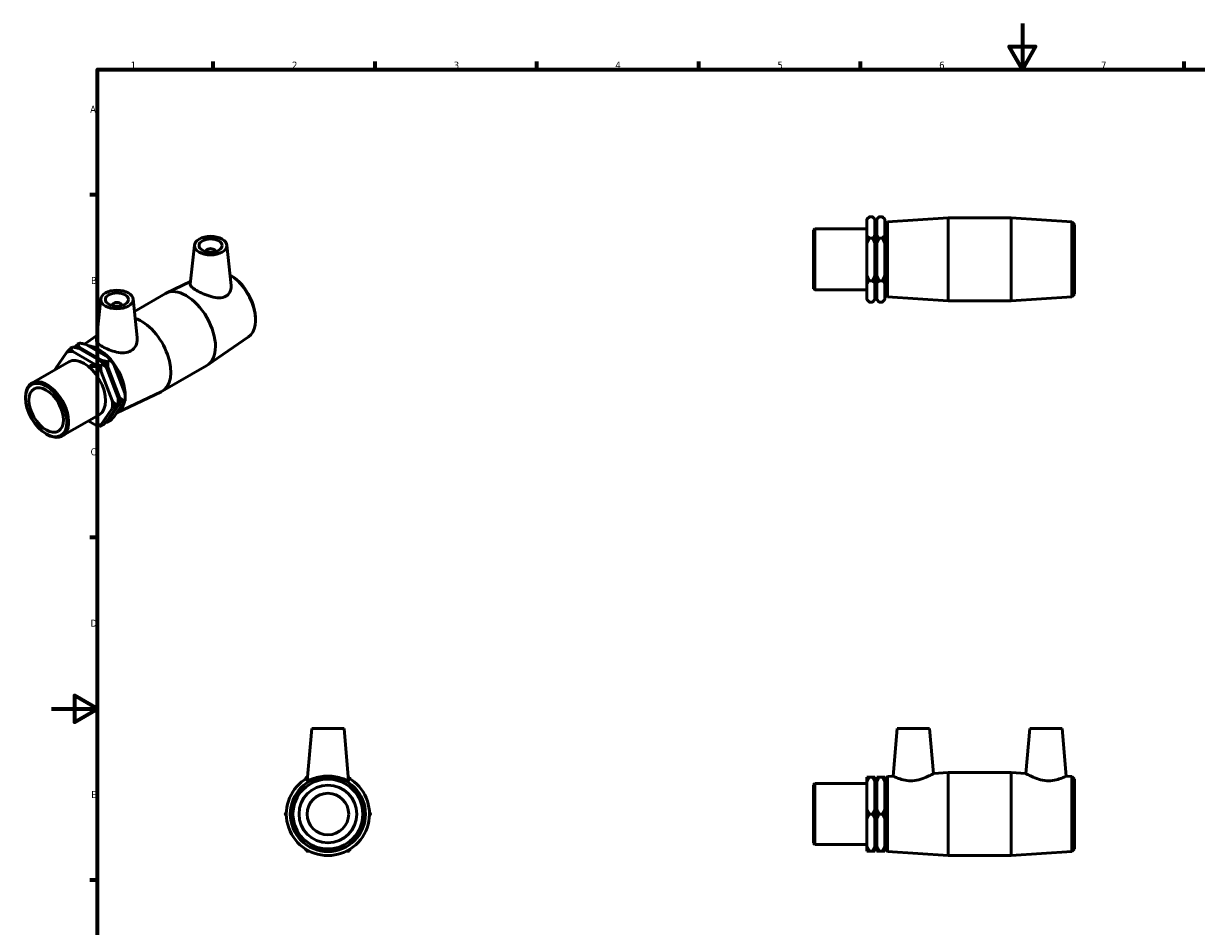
# Model space of a CAD drawing. Header units: millimetres. Extents: x -12 to 905, y -189 to 594.
# Tile 2 of 3: x -12 to 496, y 203 to 594. Entities that reach past the tile are written whole.
import ezdxf

# ---------------------------------------------------------------- set-up
doc = ezdxf.new("R2010")
doc.units = ezdxf.units.MM
doc.layers.add('Border (ANSI)', color=7, linetype='Continuous', lineweight=70)
doc.layers.add('Visible (ANSI)', color=7, linetype='Continuous', lineweight=50)
doc.styles.add('Note Text (ANSI)', font='tahoma.ttf')

# ---------------------------------------------------------------- blocks, each defined once
blk = doc.blocks.new('Borders Default Border')
at = {"layer": 'Border (ANSI)'}
for p, q in [((70.08, 574), (70.08, 577.45)), ((140.17, 574), (140.17, 577.45)), ((210.25, 574), (210.25, 577.45)), ((280.33, 574), (280.33, 577.45)), ((350.42, 574), (350.42, 577.45)), ((490.58, 574), (490.58, 577.45)), ((20, 519.75), (16.55, 519.75)), ((20, 445.5), (16.55, 445.5)), ((20, 371.25), (16.55, 371.25)), ((20, 222.75), (16.55, 222.75))]:
    blk.add_line(p, q, dxfattribs=at)
at = {"layer": 'Border (ANSI)', "flags": 128}
for points in [[(420.5, 594), (420.5, 574), (414.73, 584), (426.27, 584), (420.5, 574)], [(20, 20), (20, 574), (821, 574), (821, 20), (20, 20)], [(0, 297), (20, 297), (10, 302.77), (10, 291.23), (20, 297)]]:
    blk.add_lwpolyline(points, dxfattribs=at)
at = {"layer": 'Border (ANSI)', "char_height": 3.05, "attachment_point": 7, "style": 'Note Text (ANSI)'}
for s, insert in [('1', (34.35, 574.4)), ('2', (104.2, 574.4)), ('3', (174.26, 574.34)), ('4', (244.23, 574.4)), ('5', (314.48, 574.34)), ('6', (384.49, 574.34)), ('7', (454.6, 574.4)), ('A', (16.78, 555.35)), ('B', (17.15, 481.1)), ('C', (16.95, 406.8)), ('D', (16.96, 332.6)), ('E', (17.21, 258.35))]:
    blk.add_mtext(s, dxfattribs=dict(at, insert=insert))

msp = doc.modelspace()

# ---------------------------------------------------------------- linework, layer by layer
at = {"layer": 'Visible (ANSI)'}
for p, q in [((353.181, 509.182), (354.261, 510.262)), ((353.181, 509.057), (353.181, 509.182)), ((353.181, 502.214), (353.181, 509.057)), ((354.261, 510.262), (355.589, 510.262)), ((356.669, 509.182), (355.589, 510.262)), ((356.669, 509.182), (356.669, 509.057)), ((356.669, 509.057), (356.669, 502.214)), ((357.444, 509.182), (358.524, 510.262)), ((357.444, 509.057), (357.444, 509.182)), ((357.444, 502.214), (357.444, 509.057)), ((358.524, 510.262), (359.851, 510.262)), ((360.931, 509.182), (359.851, 510.262)), ((360.931, 509.182), (360.931, 509.057)), ((360.931, 509.057), (360.931, 502.214)), ((362.109, 508.025), (388.365, 509.754)), ((388.365, 473.754), (388.365, 509.754)), ((388.365, 509.754), (415.698, 509.754)), ((415.698, 473.754), (415.698, 509.754)), ((441.954, 508.025), (415.698, 509.754)), ((330.031, 504.445), (330.56, 504.974)), ((330.031, 479.062), (330.031, 504.445)), ((330.56, 504.974), (330.56, 478.533)), ((330.56, 504.974), (353.181, 504.974)), ((356.669, 504.974), (357.444, 504.974)), ((360.931, 504.254), (361.031, 504.254)), ((361.031, 506.874), (362.109, 508.025)), ((361.031, 476.634), (361.031, 506.874)), ((362.109, 508.025), (362.109, 475.483)), ((441.954, 475.483), (441.954, 508.025)), ((443.031, 506.874), (441.954, 508.025)), ((443.031, 506.874), (443.031, 476.634)), ((61.942, 497.993), (60.116, 480.962)), ((75.915, 497.993), (77.793, 480.477)), ((353.181, 498.597), (353.181, 502.214)), ((353.181, 484.91), (353.181, 498.597)), ((354.261, 501.008), (355.589, 501.008)), ((356.669, 502.214), (356.669, 498.597)), ((356.669, 498.597), (356.669, 484.91)), ((357.444, 498.597), (357.444, 502.214)), ((357.444, 484.91), (357.444, 498.597)), ((358.524, 501.008), (359.851, 501.008)), ((360.931, 502.214), (360.931, 498.597)), ((360.931, 498.597), (360.931, 484.91)), ((66.929, 495.106), (66.929, 495.292)), ((70.929, 495.106), (70.929, 495.292)), ((78.424, 484.371), (77.723, 484.836)), ((353.181, 481.294), (353.181, 484.91)), ((356.669, 484.91), (356.669, 481.294)), ((357.444, 481.294), (357.444, 484.91)), ((360.931, 484.91), (360.931, 481.294)), ((60.245, 482.164), (49.746, 477.198)), ((330.031, 479.062), (330.56, 478.533)), ((330.56, 478.533), (353.181, 478.533)), ((353.181, 474.45), (353.181, 481.294)), ((355.589, 482.499), (354.261, 482.499)), ((356.669, 481.294), (356.669, 474.45)), ((356.669, 478.533), (357.444, 478.533)), ((357.444, 474.45), (357.444, 481.294)), ((359.851, 482.499), (358.524, 482.499)), ((360.931, 481.294), (360.931, 474.45)), ((360.931, 479.254), (361.031, 479.254)), ((21.354, 474.62), (19.452, 456.885)), ((35.327, 474.62), (37.123, 457.877)), ((35.903, 469.249), (49.316, 476.973)), ((353.181, 474.325), (353.181, 474.45)), ((353.181, 474.325), (354.261, 473.245)), ((355.589, 473.245), (354.261, 473.245)), ((356.669, 474.325), (355.589, 473.245)), ((356.669, 474.45), (356.669, 474.325)), ((357.444, 474.325), (357.444, 474.45)), ((357.444, 474.325), (358.524, 473.245)), ((359.851, 473.245), (358.524, 473.245)), ((360.931, 474.325), (359.851, 473.245)), ((360.931, 474.45), (360.931, 474.325)), ((361.031, 476.634), (362.109, 475.483)), ((362.109, 475.483), (388.365, 473.754)), ((388.365, 473.754), (415.698, 473.754)), ((441.954, 475.483), (415.698, 473.754)), ((443.031, 476.634), (441.954, 475.483)), ((26.341, 471.919), (26.341, 471.733)), ((30.341, 471.919), (30.341, 471.733)), ((88.291, 467.238), (88.34, 466.399)), ((14.309, 455.069), (19.652, 458.748)), ((85.355, 458.2), (67.692, 446.035)), ((9.251, 453.771), (8.312, 453.23)), ((12.265, 455.507), (11.326, 454.966)), ((11.72, 453.229), (21.397, 447.656)), ((21.945, 447.971), (12.268, 453.544)), ((14.734, 454.965), (24.411, 449.391)), ((-8.501, 438.163), (7.495, 447.374)), ((6.696, 451.574), (1.857, 444.671)), ((18.931, 446.236), (9.254, 451.809)), ((25.353, 447.97), (24.414, 447.429)), ((22.339, 446.234), (21.4, 445.694)), ((26.328, 430.579), (21.489, 443.056)), ((23.955, 444.476), (28.794, 431.999)), ((29.342, 432.315), (24.503, 444.792)), ((26.969, 446.212), (31.808, 433.735)), ((47.953, 434.646), (67.281, 445.776)), ((-11.251, 431.659), (-11.251, 432.09)), ((28.311, 425.332), (47.523, 434.421)), ((31.897, 431.977), (31.897, 431.097)), ((21.489, 420.261), (26.328, 427.165)), ((28.794, 428.585), (23.955, 421.681)), ((24.503, 421.997), (29.342, 428.901)), ((31.808, 430.321), (26.969, 423.417)), ((27.944, 428.821), (28.882, 429.361)), ((28.882, 430.241), (28.882, 429.361)), ((30.958, 430.557), (31.897, 431.097)), ((4.694, 415.25), (20.69, 424.461)), ((15.96, 421.738), (18.931, 420.027)), ((24.414, 421.22), (25.353, 421.761)), ((21.4, 419.485), (22.339, 420.025)), ((-2.312, 416.135), (-1.939, 415.919)), ((112.72, 288.427), (110.747, 265.878)), ((126.72, 288.427), (112.72, 288.427)), ((126.72, 288.427), (128.693, 265.878)), ((366.331, 288.427), (364.532, 267.858)), ((366.331, 288.427), (380.331, 288.427)), ((380.331, 288.427), (382.03, 269.01)), ((423.731, 288.427), (422.032, 269.01)), ((437.731, 288.427), (423.731, 288.427)), ((437.731, 288.427), (439.531, 267.858)), ((382.03, 269.01), (388.365, 269.427)), ((388.365, 233.427), (388.365, 269.427)), ((388.365, 269.427), (415.698, 269.427)), ((415.698, 233.427), (415.698, 269.427)), ((422.032, 269.01), (415.698, 269.427)), ((330.031, 264.119), (330.56, 264.648)), ((330.56, 264.648), (330.56, 238.207)), ((330.56, 264.648), (353.181, 264.648)), ((353.181, 265.368), (353.181, 267.456)), ((353.181, 253.515), (353.181, 265.368)), ((355.589, 267.456), (354.261, 267.456)), ((356.669, 267.456), (356.669, 265.368)), ((356.669, 265.368), (356.669, 253.515)), ((356.669, 264.648), (357.444, 264.648)), ((357.444, 265.368), (357.444, 267.456)), ((357.444, 253.515), (357.444, 265.368)), ((359.851, 267.456), (358.524, 267.456)), ((360.931, 267.456), (360.931, 265.368)), ((360.931, 265.368), (360.931, 253.515)), ((361.031, 266.547), (362.109, 267.698)), ((361.031, 236.307), (361.031, 266.547)), ((362.109, 267.698), (364.532, 267.858)), ((362.109, 267.698), (362.109, 235.156)), ((441.954, 267.698), (439.531, 267.858)), ((441.954, 235.156), (441.954, 267.698)), ((443.031, 266.547), (441.954, 267.698)), ((443.031, 266.547), (443.031, 236.307)), ((330.031, 238.736), (330.031, 264.119)), ((360.931, 263.927), (361.031, 263.927)), ((353.181, 249.339), (353.181, 253.515)), ((353.181, 237.486), (353.181, 249.339)), ((354.261, 251.427), (355.589, 251.427)), ((356.669, 253.515), (356.669, 249.339)), ((356.669, 249.339), (356.669, 237.486)), ((357.444, 249.339), (357.444, 253.515)), ((357.444, 237.486), (357.444, 249.339)), ((358.524, 251.427), (359.851, 251.427)), ((360.931, 253.515), (360.931, 249.339)), ((360.931, 249.339), (360.931, 237.486)), ((360.931, 238.927), (361.031, 238.927)), ((330.031, 238.736), (330.56, 238.207)), ((330.56, 238.207), (353.181, 238.207)), ((353.181, 235.398), (353.181, 237.486)), ((354.261, 235.398), (355.589, 235.398)), ((356.669, 238.207), (357.444, 238.207)), ((356.669, 237.486), (356.669, 235.398)), ((357.444, 235.398), (357.444, 237.486)), ((358.524, 235.398), (359.851, 235.398)), ((360.931, 237.486), (360.931, 235.398)), ((361.031, 236.307), (362.109, 235.156)), ((362.109, 235.156), (388.365, 233.427)), ((441.954, 235.156), (415.698, 233.427)), ((443.031, 236.307), (441.954, 235.156)), ((388.365, 233.427), (415.698, 233.427))]:
    msp.add_line(p, q, dxfattribs=at)
for radius in [16.271, 15.12, 12.5, 9]:
    msp.add_circle((119.72, 251.427), radius, dxfattribs=at)
msp.add_arc((119.72, 251.427), 18, 119.51087, 60.48913, dxfattribs=at)
for centre, major_axis, ratio in [((68.929, 497.745), (7, 0), 0.5758617), ((68.929, 497.745), (5, 0), 0.5758617), ((28.341, 474.372), (7, 0), 0.5758617), ((28.341, 474.372), (5, 0), 0.5758617), ((-2.277, 426.491), (6.334, -10.998), 0.5780931), ((-2.277, 426.491), (5.278, -9.165), 0.5780931)]:
    msp.add_ellipse(centre, major_axis=major_axis, ratio=ratio, dxfattribs=at)
for centre, major_axis, ratio, start_param, end_param in [((68.929, 495.292), (-2, 0), 0.5758617, 2.9729035, 6.4518745), ((76.864, 472.066), (8.12, -14.1), 0.5780931, 0.0466725, 2.3205083), ((77.626, 472.504), (-7.545, 13.103), 0.5780931, 3.9997864, 5.4249915), ((58.298, 461.374), (-8.983, 15.599), 0.5780931, 3.1415927, 6.2831853), ((28.341, 471.919), (-2, 0), 0.5758617, 2.9729035, 6.4518745), ((38.971, 450.244), (8.983, -15.599), 0.5780931, 6.2365128, 8.8582787), ((17.107, 437.653), (-8.697, 15.103), 0.5780931, 5.9032265, 6.0581445), ((20.405, 439.553), (-8.12, 14.1), 0.5780931, 3.876042, 5.919865), ((14.092, 435.918), (-8.697, 15.103), 0.5780931, 5.9032265, 6.1434128), ((14.092, 435.918), (-6.597, 11.457), 0.5780931, 3.1415927, 6.2831853), ((16.559, 437.338), (-8.697, 15.103), 0.5780931, 4.8560289, 5.0962152), ((17.107, 437.653), (8.697, -15.103), 0.5780931, 1.7144363, 1.9546226), ((19.573, 439.074), (-8.697, 15.103), 0.5780931, 4.8560289, 5.0962152), ((14.092, 435.918), (-8.697, 15.103), 0.5780931, 0.6672387, 0.7097149), ((14.092, 435.918), (8.697, -15.103), 0.5780931, 1.7144363, 1.9546226), ((-1.903, 426.707), (6.597, -11.457), 0.5780931, 5.4958534, 10.2121098), ((16.559, 437.338), (-8.697, 15.103), 0.5780931, 3.9289245, 4.0490177), ((17.107, 437.653), (8.697, -15.103), 0.5780931, 0.6672387, 0.907425), ((19.573, 439.074), (-8.697, 15.103), 0.5780931, 3.9289245, 4.0490177), ((14.092, 435.918), (8.697, -15.103), 0.5780931, 0.6672387, 0.907425), ((20.405, 439.553), (8.12, -14.1), 0.5780931, 6.2578053, 6.8360315), ((17.107, 437.653), (8.697, -15.103), 0.5780931, 6.1035886, 6.1434128), ((14.092, 435.918), (8.697, -15.103), 0.5780931, 5.9032265, 6.1434128)]:
    msp.add_ellipse(centre, major_axis=major_axis, ratio=ratio, start_param=start_param, end_param=end_param, dxfattribs=at)
for points, weights in [([(353.181, 509.057), (353.64, 509.641), (354.261, 510.262)], [1, 1.0022581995, 1]), ([(355.589, 510.262), (356.21, 509.641), (356.669, 509.057)], [1, 1.00225819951, 1]), ([(357.444, 509.057), (357.903, 509.641), (358.524, 510.262)], [1, 1.00225819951, 1]), ([(359.851, 510.262), (360.472, 509.641), (360.931, 509.057)], [1, 1.0022581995, 1]), ([(354.261, 501.008), (353.64, 501.629), (353.181, 502.214)], [1, 1.0022581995, 1]), ([(353.181, 498.597), (353.64, 499.766), (354.261, 501.008)], [1, 1.0022581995, 1]), ([(356.669, 502.214), (356.21, 501.629), (355.589, 501.008)], [1, 1.0022581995, 1]), ([(355.589, 501.008), (356.21, 499.766), (356.669, 498.597)], [1, 1.00225819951, 1]), ([(358.524, 501.008), (357.903, 501.629), (357.444, 502.214)], [1, 1.00225819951, 1]), ([(357.444, 498.597), (357.903, 499.766), (358.524, 501.008)], [1, 1.00225819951, 1]), ([(360.931, 502.214), (360.472, 501.629), (359.851, 501.008)], [1, 1.0022581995, 1]), ([(359.851, 501.008), (360.472, 499.766), (360.931, 498.597)], [1, 1.0022581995, 1]), ([(354.261, 482.499), (353.64, 483.741), (353.181, 484.91)], [1, 1.0022581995, 1]), ([(356.669, 484.91), (356.21, 483.741), (355.589, 482.499)], [1, 1.0022581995, 1]), ([(358.524, 482.499), (357.903, 483.741), (357.444, 484.91)], [1, 1.0022581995, 1]), ([(360.931, 484.91), (360.472, 483.741), (359.851, 482.499)], [1, 1.0022581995, 1]), ([(353.181, 481.294), (353.64, 481.878), (354.261, 482.499)], [1, 1.0022581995, 1]), ([(355.589, 482.499), (356.21, 481.878), (356.669, 481.294)], [1, 1.00225819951, 1]), ([(357.444, 481.294), (357.903, 481.878), (358.524, 482.499)], [1, 1.00225819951, 1]), ([(359.851, 482.499), (360.472, 481.878), (360.931, 481.294)], [1, 1.0022581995, 1]), ([(354.261, 473.245), (353.64, 473.866), (353.181, 474.45)], [1, 1.0022581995, 1]), ([(356.669, 474.45), (356.21, 473.866), (355.589, 473.245)], [1, 1.00225819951, 1]), ([(358.524, 473.245), (357.903, 473.866), (357.444, 474.45)], [1, 1.00225819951, 1]), ([(360.931, 474.45), (360.472, 473.866), (359.851, 473.245)], [1, 1.0022581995, 1]), ([(8.312, 453.23), (7.434, 452.351), (6.696, 451.574)], [1, 1.0022581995, 1]), ([(9.254, 451.809), (8.751, 452.472), (8.312, 453.23)], [1, 1.0022581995, 1]), ([(9.251, 453.771), (10.568, 453.518), (11.72, 453.229)], [1, 1.0022581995, 1]), ([(11.326, 454.966), (10.621, 454.26), (10.006, 453.62)], [1, 1.00181381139, 1.00071387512]), ([(12.268, 453.544), (11.765, 454.208), (11.326, 454.966)], [1, 1.00225819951, 1]), ([(12.265, 455.507), (13.582, 455.254), (14.734, 454.965)], [1, 1.0022581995, 1]), ([(21.397, 447.656), (21.9, 446.993), (22.339, 446.234)], [1, 1.0022581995, 1]), ([(24.414, 447.429), (23.097, 447.682), (21.945, 447.971)], [1, 1.00225819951, 1]), ([(24.411, 449.391), (24.914, 448.728), (25.353, 447.97)], [1, 1.0022581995, 1]), ([(24.503, 444.792), (24.414, 446.045), (24.414, 447.429)], [1, 1.00225819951, 1]), ([(25.353, 447.97), (26.231, 447.091), (26.969, 446.212)], [1, 1.0022581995, 1]), ([(1.857, 444.671), (1.79, 444.367), (1.774, 444.08)], [1, 1.00170288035, 1.00083751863]), ([(21.4, 445.694), (20.083, 445.947), (18.931, 446.236)], [1, 1.0022581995, 1]), ([(21.489, 443.056), (21.4, 444.309), (21.4, 445.694)], [1, 1.0022581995, 1]), ([(22.339, 446.234), (23.217, 445.355), (23.955, 444.476)], [1, 1.00225819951, 1]), ([(28.794, 431.999), (28.882, 430.746), (28.882, 429.361)], [1, 1.0022581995, 1]), ([(30.958, 430.557), (30.08, 431.436), (29.342, 432.315)], [1, 1.00225819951, 1]), ([(31.808, 433.735), (31.897, 432.482), (31.897, 431.097)], [1, 1.0022581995, 1]), ([(27.944, 428.821), (27.066, 429.7), (26.328, 430.579)], [1, 1.0022581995, 1]), ([(26.328, 427.165), (27.066, 427.942), (27.944, 428.821)], [1, 1.0022581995, 1]), ([(28.882, 429.361), (28.882, 428.988), (28.794, 428.585)], [1, 1.00225819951, 1]), ([(29.342, 428.901), (30.08, 429.677), (30.958, 430.557)], [1, 1.00225819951, 1]), ([(31.897, 431.097), (31.897, 430.724), (31.808, 430.321)], [1, 1.0022581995, 1]), ([(24.414, 421.22), (24.414, 421.594), (24.503, 421.997)], [1, 1.00225819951, 1]), ([(26.969, 423.417), (26.231, 422.64), (25.353, 421.761)], [1, 1.0022581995, 1]), ([(18.931, 420.027), (20.083, 419.738), (21.4, 419.485)], [1, 1.0022581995, 1]), ([(21.4, 419.485), (21.4, 419.858), (21.489, 420.261)], [1, 1.0022581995, 1]), ([(23.955, 421.681), (23.217, 420.905), (22.339, 420.025)], [1, 1.0022581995, 1]), ([(23.659, 421.371), (24.029, 421.294), (24.414, 421.22)], [1.0009336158, 1.00065929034, 1]), ([(110.466, 267.456), (110.196, 266.989), (109.934, 266.534)], [1, 1.00098030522, 1.00110949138]), ([(110.885, 267.456), (110.677, 267.456), (110.466, 267.456)], [1.00063604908, 1.00038297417, 1]), ([(128.975, 267.456), (128.764, 267.456), (128.555, 267.456)], [1, 1.00038297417, 1.00063604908]), ([(129.507, 266.534), (129.244, 266.989), (128.975, 267.456)], [1.00110949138, 1.00098030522, 1]), ([(353.181, 265.368), (353.64, 266.381), (354.261, 267.456)], [1, 1.0022581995, 1]), ([(354.261, 267.456), (353.64, 267.456), (353.181, 267.456)], [1, 1.0022581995, 1]), ([(355.589, 267.456), (356.21, 266.381), (356.669, 265.368)], [1, 1.00225819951, 1]), ([(356.669, 267.456), (356.21, 267.456), (355.589, 267.456)], [1, 1.0022581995, 1]), ([(357.444, 265.368), (357.903, 266.381), (358.524, 267.456)], [1, 1.00225819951, 1]), ([(358.524, 267.456), (357.903, 267.456), (357.444, 267.456)], [1, 1.00225819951, 1]), ([(359.851, 267.456), (360.472, 266.381), (360.931, 265.368)], [1, 1.0022581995, 1]), ([(360.931, 267.456), (360.472, 267.456), (359.851, 267.456)], [1, 1.0022581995, 1]), ([(101.744, 252.349), (101.481, 251.895), (101.212, 251.427)], [1.00110949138, 1.00098030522, 1]), ([(101.212, 251.427), (101.481, 250.96), (101.744, 250.505)], [1, 1.00098030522, 1.00110949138]), ([(138.229, 251.427), (137.959, 251.895), (137.697, 252.349)], [1, 1.00098030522, 1.00110949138]), ([(137.697, 250.505), (137.959, 250.96), (138.229, 251.427)], [1.00110949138, 1.00098030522, 1]), ([(354.261, 251.427), (353.64, 252.503), (353.181, 253.515)], [1, 1.0022581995, 1]), ([(353.181, 249.339), (353.64, 250.352), (354.261, 251.427)], [1, 1.0022581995, 1]), ([(356.669, 253.515), (356.21, 252.503), (355.589, 251.427)], [1, 1.0022581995, 1]), ([(355.589, 251.427), (356.21, 250.352), (356.669, 249.339)], [1, 1.00225819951, 1]), ([(358.524, 251.427), (357.903, 252.503), (357.444, 253.515)], [1, 1.00225819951, 1]), ([(357.444, 249.339), (357.903, 250.352), (358.524, 251.427)], [1, 1.00225819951, 1]), ([(360.931, 253.515), (360.472, 252.503), (359.851, 251.427)], [1, 1.0022581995, 1]), ([(359.851, 251.427), (360.472, 250.352), (360.931, 249.339)], [1, 1.0022581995, 1]), ([(109.934, 236.32), (110.196, 235.866), (110.466, 235.398)], [1.00110949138, 1.00098030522, 1]), ([(110.466, 235.398), (111.006, 235.398), (111.531, 235.398)], [1, 1.00098030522, 1.00110949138]), ([(127.91, 235.398), (128.435, 235.398), (128.975, 235.398)], [1.00110949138, 1.00098030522, 1]), ([(128.975, 235.398), (129.244, 235.866), (129.507, 236.32)], [1, 1.00098030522, 1.00110949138]), ([(354.261, 235.398), (353.64, 236.474), (353.181, 237.486)], [1, 1.0022581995, 1]), ([(353.181, 235.398), (353.64, 235.398), (354.261, 235.398)], [1, 1.0022581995, 1]), ([(356.669, 237.486), (356.21, 236.474), (355.589, 235.398)], [1, 1.0022581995, 1]), ([(355.589, 235.398), (356.21, 235.398), (356.669, 235.398)], [1, 1.00225819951, 1]), ([(358.524, 235.398), (357.903, 236.474), (357.444, 237.486)], [1, 1.00225819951, 1]), ([(357.444, 235.398), (357.903, 235.398), (358.524, 235.398)], [1, 1.00225819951, 1]), ([(360.931, 237.486), (360.472, 236.474), (359.851, 235.398)], [1, 1.0022581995, 1]), ([(359.851, 235.398), (360.472, 235.398), (360.931, 235.398)], [1, 1.0022581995, 1])]:
    msp.add_rational_spline(points, weights, degree=2, dxfattribs=at)
for points, knots in [([(75.521, 475.783), (74.709, 475.336), (73.678, 475.119), (71.444, 475.136), (70.237, 475.36), (68.006, 475.972), (66.824, 476.399), (64.618, 477.344), (63.594, 477.858), (61.961, 478.799), (61.265, 479.275), (60.346, 480.13), (60.121, 480.513), (60.11, 480.886), (60.112, 480.924), (60.116, 480.961)], [0, 0, 0, 0, 0.358039, 0.358039, 0.7160779, 0.7160779, 1.062639, 1.062639, 1.4092001, 1.4092001, 1.7557612, 1.7557612, 2.1023223, 2.1023223, 2.1409575, 2.1409575, 2.1409575, 2.1409575]), ([(77.793, 480.477), (77.805, 480.362), (77.814, 480.248), (77.855, 479.302), (77.689, 478.401), (76.899, 476.845), (76.273, 476.197), (75.521, 475.783)], [4.7654898, 4.7654898, 4.7654898, 4.7654898, 4.81053874, 4.81053874, 5.14170614, 5.14170614, 5.47287354, 5.47287354, 5.47287354, 5.47287354]), ([(37.122, 457.877), (37.144, 457.675), (37.156, 457.474), (37.168, 456.317), (36.952, 455.274), (36.02, 453.433), (35.302, 452.643), (34.43, 452.121)], [4.68236804, 4.68236804, 4.68236804, 4.68236804, 4.75679562, 4.75679562, 5.11483458, 5.11483458, 5.47287354, 5.47287354, 5.47287354, 5.47287354]), ([(34.43, 452.121), (33.624, 451.637), (32.619, 451.345), (30.46, 451.204), (29.305, 451.344), (27.159, 451.818), (26.012, 452.188), (23.883, 453.041), (22.902, 453.521), (21.335, 454.424), (20.654, 454.9), (19.731, 455.805), (19.486, 456.236), (19.443, 456.72), (19.444, 456.801), (19.453, 456.885)], [0, 0, 0, 0, 0.3311674, 0.3311674, 0.6623348, 0.6623348, 0.9947857, 0.9947857, 1.3272367, 1.3272367, 1.6596876, 1.6596876, 1.9921385, 1.9921385, 2.0587547, 2.0587547, 2.0587547, 2.0587547]), ([(128.693, 265.879), (128.694, 265.869), (128.692, 265.86), (128.65, 265.792), (128.382, 265.876), (127.413, 266.26), (126.714, 266.548), (125.145, 267.077), (124.161, 267.357), (122.003, 267.749), (120.828, 267.858), (118.612, 267.858), (117.437, 267.749), (115.279, 267.357), (114.295, 267.077), (112.726, 266.548), (112.027, 266.26), (111.059, 265.876), (110.791, 265.792), (110.752, 265.854)], [2.7828754, 2.7828754, 2.7828754, 2.7828754, 2.8184002, 2.8184002, 3.1495676, 3.1495676, 3.480735, 3.480735, 3.8131859, 3.8131859, 4.1456369, 4.1456369, 4.4780878, 4.4780878, 4.8105387, 4.8105387, 5.1417061, 5.1417061, 5.4728735, 5.4728735, 5.4728735, 5.4728735]), ([(372.976, 265.854), (371.874, 265.792), (370.721, 265.876), (368.635, 266.26), (367.701, 266.548), (366.234, 267.077), (365.596, 267.357), (364.744, 267.749), (364.532, 267.858), (364.532, 267.858)], [0, 0, 0, 0, 0.3311674, 0.3311674, 0.6623348, 0.6623348, 0.9947857, 0.9947857, 1.3272367, 1.3272367, 1.3272367, 1.3272367]), ([(382.03, 269.01), (382.03, 269.01), (381.798, 268.871), (380.888, 268.363), (380.211, 267.999), (378.648, 267.264), (377.642, 266.839), (375.403, 266.161), (374.166, 265.92), (372.976, 265.854)], [4.0636734, 4.0636734, 4.0636734, 4.0636734, 4.4102345, 4.4102345, 4.7567956, 4.7567956, 5.1148346, 5.1148346, 5.4728735, 5.4728735, 5.4728735, 5.4728735]), ([(431.087, 265.854), (429.896, 265.92), (428.66, 266.161), (426.421, 266.839), (425.414, 267.264), (423.851, 267.999), (423.175, 268.363), (422.265, 268.871), (422.032, 269.01), (422.032, 269.01)], [0, 0, 0, 0, 0.358039, 0.358039, 0.7160779, 0.7160779, 1.062639, 1.062639, 1.4092001, 1.4092001, 1.4092001, 1.4092001]), ([(439.531, 267.858), (439.531, 267.858), (439.318, 267.749), (438.466, 267.357), (437.828, 267.077), (436.361, 266.548), (435.427, 266.26), (433.342, 265.876), (432.188, 265.792), (431.087, 265.854)], [4.1456369, 4.1456369, 4.1456369, 4.1456369, 4.4780878, 4.4780878, 4.8105387, 4.8105387, 5.1417061, 5.1417061, 5.4728735, 5.4728735, 5.4728735, 5.4728735])]:
    msp.add_open_spline(points, degree=3, knots=knots, dxfattribs=at)
msp.add_open_spline([(110.752, 265.854), (110.748, 265.86), (110.747, 265.869), (110.748, 265.879)], degree=3, dxfattribs=at)

# ---------------------------------------------------------------- block references
msp.add_blockref('Borders Default Border', (0, 0))

doc.saveas('drawing.dxf')
